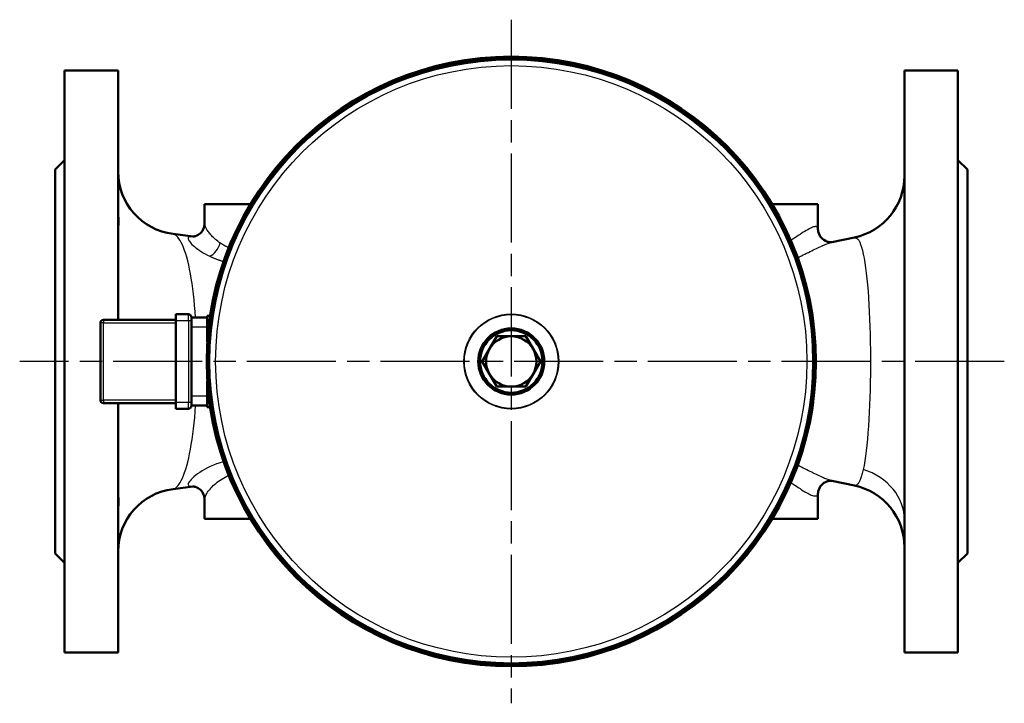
# Model space of a CAD drawing. Header units: millimetres. Extents: x 75 to 873, y 253 to 1203.
# Tile 1 of 4: x 161 to 474, y 253 to 470. Entities that reach past the tile are written whole.
import ezdxf

# ---------------------------------------------------------------- set-up
doc = ezdxf.new("R2010")
doc.units = ezdxf.units.MM
doc.header["$LTSCALE"] = 5
doc.linetypes.add('CHAIN', pattern=[0.3543, 0.2362, -0.0295, 0.0591, -0.0295])
for name, color, linetype, lineweight in [('Mittelpunktmarkierung(DIN)', 4, 'CHAIN', 25), ('Sichtbare Kanten(DIN)', 7, 'Continuous', 50), ('Sichtbare tangentiale Kanten(DIN)', 3, 'Continuous', 25)]:
    doc.layers.add(name, color=color, linetype=linetype, lineweight=lineweight)

msp = doc.modelspace()

# ---------------------------------------------------------------- linework, layer by layer
at = {"layer": 'Mittelpunktmarkierung(DIN)', "linetype": 'CHAIN', "ltscale": 23.990969}
for p, q in [((317.51, 470.23), (317.51, 253.04)), ((474.27, 361.64), (161.21, 361.64))]:
    msp.add_line(p, q, dxfattribs=at)
at = {"layer": 'Sichtbare Kanten(DIN)'}
for p, q in [((175.51, 269.14), (175.51, 454.14)), ((175.51, 454.14), (192.51, 454.14)), ((192.51, 374.89), (192.51, 454.14)), ((442.51, 269.14), (442.51, 454.14)), ((442.51, 454.14), (459.51, 454.14)), ((459.51, 269.14), (459.51, 454.14)), ((172.51, 422.64), (175.51, 425.64)), ((172.51, 300.64), (172.51, 422.64)), ((462.51, 422.64), (459.51, 425.64)), ((462.51, 300.64), (462.51, 422.64)), ((220.01, 411.64), (234.57, 411.64)), ((220.01, 411.64), (220.01, 405.45)), ((400.46, 411.64), (415.01, 411.64)), ((415.01, 411.64), (415.01, 403.83)), ((209.97, 402.15), (216.29, 401.34)), ((419.4, 399.52), (426.63, 401.04)), ((210.86, 374.64), (210.86, 376.64)), ((214.86, 376.64), (210.86, 376.64)), ((220.86, 375.46), (220.86, 376.14)), ((221.75, 376.14), (220.86, 376.14)), ((186.86, 373.89), (186.86, 349.39)), ((210.86, 374.89), (187.86, 374.89)), ((210.86, 348.64), (210.86, 374.64)), ((220.86, 375.64), (215.86, 375.64)), ((215.86, 375.64), (215.86, 374.64)), ((215.86, 348.64), (215.86, 374.64)), ((215.86, 372.64), (215.86, 350.64)), ((220.86, 375.46), (220.86, 373.64)), ((220.86, 371.14), (220.86, 373.64)), ((220.86, 371.14), (220.86, 367.86)), ((310.58, 365.64), (312.89, 369.64)), ((312.89, 369.64), (317.51, 369.64)), ((317.51, 369.64), (322.13, 369.64)), ((322.13, 369.64), (324.44, 365.64)), ((308.27, 361.64), (310.58, 365.64)), ((324.44, 365.64), (326.75, 361.64)), ((310.58, 357.64), (308.27, 361.64)), ((326.75, 361.64), (324.44, 357.64)), ((312.89, 353.64), (310.58, 357.64)), ((324.44, 357.64), (322.13, 353.64)), ((220.86, 355.41), (220.86, 352.14)), ((220.86, 349.63), (220.86, 352.14)), ((317.51, 353.64), (312.89, 353.64)), ((322.13, 353.64), (317.51, 353.64)), ((187.86, 348.39), (210.86, 348.39)), ((192.51, 269.14), (192.51, 348.39)), ((210.86, 346.64), (210.86, 348.64)), ((215.86, 348.64), (215.86, 347.64)), ((215.86, 347.64), (220.86, 347.64)), ((220.86, 349.63), (220.86, 347.81)), ((220.86, 347.14), (220.86, 347.81)), ((210.86, 346.64), (214.86, 346.64)), ((220.86, 347.14), (221.75, 347.14)), ((426.63, 322.23), (419.4, 323.75)), ((216.29, 321.93), (209.97, 321.12)), ((415.01, 319.44), (415.01, 311.64)), ((220.01, 317.82), (220.01, 311.64)), ((234.57, 311.64), (220.01, 311.64)), ((415.01, 311.64), (400.46, 311.64)), ((172.51, 300.64), (175.51, 297.64)), ((462.51, 300.64), (459.51, 297.64)), ((175.51, 269.14), (192.51, 269.14)), ((442.51, 269.14), (459.51, 269.14))]:
    msp.add_line(p, q, dxfattribs=at)
at = {"layer": 'Sichtbare Kanten(DIN)', "flags": 128}
for points in [[(192.51, 410.56), (192.51, 410.12), (192.52, 409.69), (192.53, 409.27), (192.54, 408.85), (192.55, 408.45), (192.56, 408.06), (192.57, 407.68), (192.58, 407.31), (192.58, 406.96), (192.59, 406.63), (192.59, 406.31), (192.6, 406), (192.59, 405.72), (192.59, 405.45), (192.58, 405.2), (192.58, 404.98), (192.57, 404.77), (192.56, 404.59), (192.55, 404.42), (192.54, 404.28), (192.53, 404.16), (192.52, 404.06), (192.51, 403.99), (192.51, 403.94)], [(216.28, 401.34), (216.32, 401.34), (216.42, 401.34), (216.51, 401.35), (216.61, 401.36), (216.73, 401.38), (216.87, 401.41), (217.18, 401.5), (217.54, 401.64), (217.93, 401.84), (218.32, 402.1), (218.69, 402.41), (219.03, 402.78), (219.33, 403.19), (219.58, 403.64), (219.78, 404.1), (219.91, 404.57), (219.99, 405.03), (220.01, 405.45)], [(415.01, 403.83), (415.02, 403.61), (415.04, 403.37), (415.12, 402.88), (415.27, 402.38), (415.49, 401.88), (415.77, 401.4), (416.11, 400.96), (416.5, 400.57), (416.93, 400.24), (417.38, 399.97), (417.83, 399.76), (418.05, 399.68), (418.26, 399.62), (418.46, 399.58), (418.64, 399.54), (418.81, 399.52), (418.97, 399.51), (419.1, 399.51), (419.2, 399.51), (419.29, 399.51), (419.35, 399.51), (419.39, 399.52), (419.41, 399.52)], [(419.41, 323.75), (419.39, 323.75), (419.35, 323.76), (419.29, 323.76), (419.2, 323.77), (419.09, 323.77), (418.96, 323.76), (418.81, 323.75), (418.64, 323.73), (418.46, 323.7), (418.26, 323.65), (418.05, 323.59), (417.83, 323.51), (417.38, 323.31), (416.93, 323.04), (416.5, 322.7), (416.11, 322.31), (415.77, 321.87), (415.49, 321.39), (415.27, 320.9), (415.12, 320.39), (415.04, 319.9), (415.02, 319.66), (415.01, 319.44)], [(192.51, 319.34), (192.51, 319.28), (192.52, 319.21), (192.53, 319.11), (192.54, 318.99), (192.55, 318.85), (192.56, 318.69), (192.57, 318.5), (192.58, 318.29), (192.58, 318.07), (192.59, 317.82), (192.59, 317.55), (192.6, 317.27), (192.59, 316.97), (192.59, 316.65), (192.58, 316.31), (192.58, 315.96), (192.57, 315.59), (192.56, 315.21), (192.55, 314.82), (192.54, 314.42), (192.53, 314.01), (192.52, 313.59), (192.51, 313.15), (192.51, 312.72)], [(220.01, 317.82), (219.99, 318.25), (219.91, 318.7), (219.78, 319.17), (219.58, 319.64), (219.33, 320.08), (219.03, 320.49), (218.69, 320.86), (218.31, 321.18), (217.92, 321.44), (217.54, 321.63), (217.18, 321.77), (216.86, 321.86), (216.73, 321.89), (216.61, 321.91), (216.51, 321.92), (216.42, 321.93), (216.32, 321.93), (216.28, 321.93)]]:
    msp.add_lwpolyline(points, dxfattribs=at)
at = {"layer": 'Sichtbare Kanten(DIN)'}
for radius in [96.85, 96.35, 96.1, 10.5, 9.92]:
    msp.add_circle((317.51, 361.64), radius, dxfattribs=at)
for centre, radius, start, end in [((212.51, 421.99), 20, 180, 262.7058), ((422.51, 420.61), 20, 281.8887, 0), ((214.86, 375.64), 1, 0, 90), ((187.86, 373.89), 1, 90, 180), ((317.51, 361.64), 8, 90, 150), ((317.51, 361.64), 8, 30, 90), ((317.51, 361.64), 8, 150, 210), ((317.51, 361.64), 8, 330, 30), ((317.51, 361.64), 8, 210, 270), ((317.51, 361.64), 8, 270, 330), ((187.86, 349.39), 1, 180, 270), ((214.86, 347.64), 1, 270, 0), ((212.51, 301.28), 20, 97.2942, 179.9989), ((422.51, 302.66), 20, 0, 78.1113)]:
    msp.add_arc(centre, radius, start, end, dxfattribs=at)
at = {"layer": 'Sichtbare tangentiale Kanten(DIN)'}
for p, q in [((214.86, 374.64), (214.86, 376.64)), ((187.86, 373.89), (186.86, 373.89)), ((187.86, 374.89), (187.86, 373.89)), ((187.86, 349.39), (187.86, 373.89)), ((187.86, 373.89), (210.86, 373.89)), ((210.86, 374.64), (214.86, 374.64)), ((214.86, 374.64), (215.86, 374.64)), ((214.86, 374.64), (214.86, 348.64)), ((215.86, 372.64), (220.86, 372.64)), ((220.86, 371.14), (221.13, 371.14)), ((220.86, 350.64), (215.86, 350.64)), ((221.13, 352.14), (220.86, 352.14)), ((186.86, 349.39), (187.86, 349.39)), ((187.86, 349.39), (187.86, 348.39)), ((210.86, 349.39), (187.86, 349.39)), ((214.86, 348.64), (210.86, 348.64)), ((215.86, 348.64), (214.86, 348.64)), ((214.86, 346.64), (214.86, 348.64)), ((426.63, 322.23), (419.4, 323.75)), ((216.29, 321.93), (209.97, 321.12))]:
    msp.add_line(p, q, dxfattribs=at)
at = {"layer": 'Sichtbare tangentiale Kanten(DIN)', "flags": 128}
for points in [[(224.93, 399.33), (224.55, 399.6), (224.19, 399.87), (223.83, 400.15), (223.49, 400.43), (223.17, 400.72), (222.86, 401.01), (222.56, 401.29), (222.28, 401.58), (222.02, 401.86), (221.77, 402.15), (221.53, 402.43), (221.31, 402.7), (221.11, 402.97), (220.93, 403.24), (220.76, 403.5), (220.6, 403.75), (220.47, 404), (220.35, 404.24), (220.25, 404.47), (220.16, 404.69), (220.1, 404.9), (220.05, 405.1), (220.02, 405.28), (220.01, 405.45)], [(415, 403.82), (414.98, 404.01), (414.94, 404.18), (414.85, 404.31), (414.74, 404.41), (414.59, 404.47), (414.4, 404.5), (414.18, 404.5), (413.92, 404.45), (413.64, 404.38), (413.32, 404.27), (412.97, 404.12), (412.6, 403.95), (412.2, 403.75), (411.77, 403.52), (411.32, 403.27), (410.85, 402.99), (410.35, 402.69), (409.84, 402.37), (409.31, 402.02), (408.76, 401.66), (408.2, 401.28), (407.62, 400.88), (407.03, 400.47), (406.42, 400.05)], [(217.14, 375.61), (217, 377.52), (216.83, 379.4), (216.65, 381.22), (216.46, 382.99), (216.24, 384.71), (216.01, 386.37), (215.77, 387.96), (215.51, 389.48), (215.23, 390.92), (214.94, 392.29), (214.64, 393.57), (214.33, 394.77), (214, 395.88), (213.66, 396.9), (213.32, 397.83), (212.96, 398.68), (212.6, 399.43), (212.23, 400.09), (211.86, 400.66), (211.49, 401.14), (211.11, 401.53), (210.74, 401.82), (210.36, 402.01), (209.98, 402.11)], [(216.38, 401.27), (215.98, 401.31), (215.64, 401.32), (215.35, 401.29), (215.12, 401.23), (214.95, 401.13), (214.83, 401), (214.78, 400.83), (214.79, 400.62), (214.85, 400.39), (214.97, 400.12), (215.15, 399.84), (215.37, 399.53), (215.65, 399.21), (215.98, 398.86), (216.35, 398.51), (216.77, 398.14), (217.24, 397.76), (217.75, 397.38), (218.31, 396.99), (218.9, 396.59), (219.55, 396.2), (220.23, 395.81), (220.95, 395.43), (221.71, 395.06)], [(426.62, 400.97), (426.96, 400.98), (427.3, 400.85), (427.64, 400.57), (427.97, 400.14), (428.28, 399.57), (428.59, 398.85), (428.89, 397.98), (429.17, 396.95), (429.44, 395.77), (429.7, 394.46), (429.94, 393), (430.17, 391.42), (430.38, 389.72), (430.58, 387.9), (430.76, 385.98), (430.93, 383.97), (431.08, 381.86), (431.21, 379.68), (431.33, 377.42), (431.43, 375.09), (431.52, 372.7), (431.59, 370.27), (431.64, 367.79), (431.67, 365.27), (431.69, 362.73), (431.68, 360.18), (431.67, 357.65), (431.63, 355.14), (431.58, 352.66), (431.5, 350.23), (431.42, 347.84), (431.31, 345.52), (431.19, 343.26), (431.06, 341.07), (430.9, 338.97), (430.74, 336.97), (430.55, 335.06), (430.35, 333.26), (430.14, 331.58), (429.91, 330.03), (429.67, 328.61), (429.41, 327.33)], [(227.66, 397.79), (227.54, 397.85), (227.42, 397.91), (227.29, 397.96), (227.17, 398.02), (227.05, 398.08), (226.93, 398.14), (226.81, 398.2), (226.69, 398.27), (226.57, 398.33), (226.46, 398.39), (226.34, 398.45), (226.23, 398.52), (226.11, 398.58), (226, 398.65), (225.89, 398.71), (225.78, 398.78), (225.67, 398.85), (225.56, 398.91), (225.45, 398.98), (225.35, 399.05), (225.24, 399.12), (225.14, 399.19), (225.03, 399.26), (224.93, 399.33)], [(408.59, 394.59), (409.17, 394.89), (409.75, 395.18), (410.32, 395.48), (410.87, 395.76), (411.42, 396.04), (411.96, 396.32), (412.5, 396.59), (413.02, 396.85), (413.53, 397.1), (414.03, 397.34), (414.51, 397.57), (414.99, 397.8), (415.45, 398.01), (415.89, 398.21), (416.32, 398.4), (416.74, 398.58), (417.13, 398.75), (417.51, 398.9), (417.88, 399.04), (418.22, 399.16), (418.55, 399.27), (418.85, 399.37), (419.14, 399.45), (419.4, 399.51)], [(221.71, 395.06), (221.87, 394.98), (222.03, 394.91), (222.2, 394.83), (222.36, 394.76), (222.53, 394.69), (222.7, 394.61), (222.87, 394.54), (223.04, 394.47), (223.22, 394.4), (223.4, 394.33), (223.57, 394.26), (223.75, 394.19), (223.93, 394.12), (224.12, 394.06), (224.3, 393.99), (224.49, 393.93), (224.68, 393.86), (224.87, 393.8), (225.06, 393.73), (225.25, 393.67), (225.44, 393.61), (225.64, 393.55), (225.83, 393.49), (226.03, 393.44)], [(209.98, 321.13), (210.35, 321.22), (210.73, 321.42), (211.11, 321.71), (211.49, 322.09), (211.86, 322.57), (212.23, 323.15), (212.59, 323.81), (212.95, 324.57), (213.31, 325.43), (213.66, 326.37), (213.99, 327.39), (214.32, 328.51), (214.64, 329.7), (214.94, 330.98), (215.24, 332.34), (215.52, 333.78), (215.78, 335.29), (216.03, 336.88), (216.26, 338.54), (216.47, 340.26), (216.67, 342.03), (216.85, 343.86), (217.01, 345.74), (217.15, 347.66)], [(226.03, 329.84), (224.9, 329.49), (223.81, 329.11), (222.78, 328.7), (221.8, 328.27), (220.88, 327.82), (220.02, 327.36), (219.21, 326.89), (218.47, 326.42), (217.79, 325.95), (217.17, 325.48), (216.62, 325.02), (216.14, 324.58), (215.73, 324.16), (215.39, 323.76), (215.12, 323.39), (214.93, 323.05), (214.82, 322.76), (214.8, 322.51), (214.87, 322.32), (215.02, 322.16), (215.25, 322.06), (215.56, 322), (215.95, 321.99), (216.42, 322.03)], [(419.4, 323.75), (419.14, 323.81), (418.85, 323.89), (418.55, 323.99), (418.22, 324.1), (417.87, 324.22), (417.51, 324.36), (417.13, 324.51), (416.73, 324.68), (416.31, 324.86), (415.88, 325.05), (415.44, 325.26), (414.98, 325.47), (414.51, 325.7), (414.02, 325.93), (413.53, 326.18), (413.02, 326.43), (412.5, 326.69), (411.97, 326.95), (411.43, 327.23), (410.88, 327.51), (410.32, 327.79), (409.75, 328.08), (409.17, 328.38), (408.59, 328.67)], [(429.41, 327.33), (429.31, 326.89), (429.21, 326.47), (429.11, 326.07), (429.01, 325.69), (428.9, 325.33), (428.79, 324.99), (428.68, 324.66), (428.57, 324.36), (428.46, 324.08), (428.34, 323.81), (428.23, 323.57), (428.11, 323.34), (427.99, 323.14), (427.87, 322.96), (427.75, 322.79), (427.63, 322.65), (427.51, 322.53), (427.39, 322.43), (427.26, 322.35), (427.14, 322.28), (427.01, 322.24), (426.88, 322.22), (426.76, 322.22), (426.63, 322.24)], [(220.02, 317.83), (220.03, 318.04), (220.07, 318.28), (220.15, 318.54), (220.25, 318.81), (220.38, 319.11), (220.54, 319.42), (220.73, 319.74), (220.94, 320.07), (221.18, 320.41), (221.44, 320.76), (221.74, 321.12), (222.05, 321.47), (222.39, 321.84), (222.76, 322.2), (223.15, 322.56), (223.56, 322.92), (224, 323.27), (224.46, 323.62), (224.94, 323.96), (225.44, 324.29), (225.97, 324.61), (226.51, 324.92), (227.08, 325.21), (227.66, 325.48)], [(406.43, 323.22), (407.03, 322.8), (407.62, 322.39), (408.2, 321.99), (408.76, 321.61), (409.31, 321.25), (409.83, 320.9), (410.35, 320.58), (410.84, 320.27), (411.31, 320), (411.75, 319.76), (412.16, 319.55), (412.55, 319.37), (412.91, 319.21), (413.25, 319.09), (413.55, 319), (413.83, 318.94), (414.08, 318.91), (414.3, 318.91), (414.49, 318.93), (414.64, 318.99), (414.77, 319.07), (414.87, 319.19), (414.93, 319.33), (414.96, 319.5)]]:
    msp.add_lwpolyline(points, dxfattribs=at)
at = {"layer": 'Sichtbare tangentiale Kanten(DIN)'}
for radius in [95.81, 93.99, 15.09, 14.91]:
    msp.add_circle((317.51, 361.64), radius, dxfattribs=at)
for centre, major_axis, ratio, start_param, end_param in [((221.34, 399.33), (2.36, 4.41), 0.67353, 3.911401, 5.058781), ((422.51, 311.23), (20, 0), 0.857824, 0, 1.218395)]:
    msp.add_ellipse(centre, major_axis=major_axis, ratio=ratio, start_param=start_param, end_param=end_param, dxfattribs=at)

doc.saveas('drawing.dxf')
